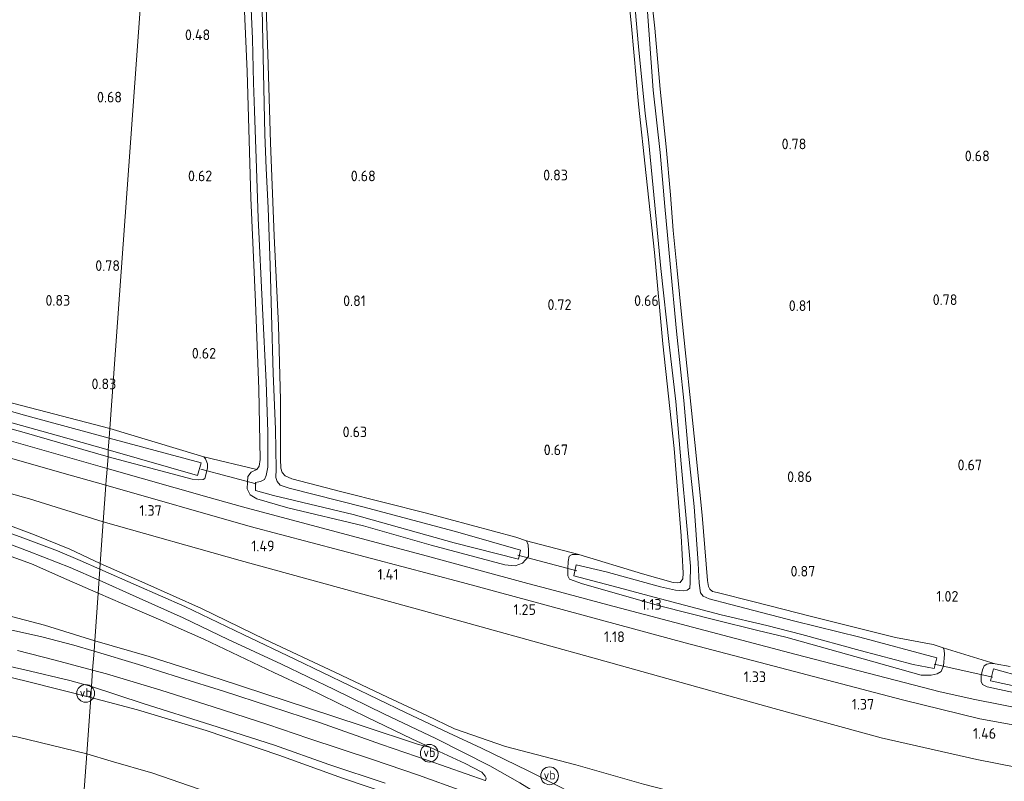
# Model space of a CAD drawing. Extents: x 126429 to 133038, y 413091 to 414846.
# Tile 112 of 256: x 128344 to 128511, y 413570 to 413698. Entities that reach past the tile are written whole.
import ezdxf
from ezdxf.enums import TextEntityAlignment as Align
from ezdxf.lldxf.tags import DXFTag

# ---------------------------------------------------------------- set-up
doc = ezdxf.new("R2010")
doc.units = 0
for name, color, linetype, lineweight in [('B-ME-BC-BETONVORM-GV', 50, 'Continuous', 18), ('B-ME-GR-BOUWLAND_AKKERBOUW-GV', 80, 'Continuous', 13), ('B-ME-GR-GRAS-GV', 60, 'Continuous', 13), ('B-ME-GW-TALUD_KRUIN-G', 90, 'Continuous', 18), ('B-ME-GW-TALUD_TEEN-G', 90, 'Continuous', 18), ('B-ME-KW-KUNSTWERK_DUIKER-G', 170, 'Continuous', 18), ('B-ME-OG-HOOGTEPUNT-S', 7, 'Continuous', 25), ('B-ME-OG-WATER_SLOOT-G', 120, 'Continuous', 18), ('B-ME-OG-WATER_SLOOT-GV', 120, 'Continuous', 18), ('B-ME-VH-VERHARDING_ASFALT-GV', 252, 'Continuous', 18), ('B-ME-VW-VERKEERSTEKEN_DRAAGCONSTRUCTIE-S', 7, 'Continuous', 25), ('B-ME-WH-WINTERBED-G', 150, 'WH-WINTERBED', 18)]:
    doc.layers.add(name, color=color, linetype=linetype, lineweight=lineweight)
doc.styles.add('NLCS-ISO', font='NLCS-ISO.ttf')
doc.styles.add('NLCS-ISO-ANNOTATIVE-T18', font='NLCS-ISO.ttf', dxfattribs={"height": 1.8})
doc.styles.get("Standard").update_dxf_attribs({"font": 'arial.ttf'})
tags = doc.linetypes.add('WH-WINTERBED', pattern='A,6,-3.5,["WB",Standard,S=1.8,R=0,X=-1.5,Y=-0.9],-3.5,6,-3.5,6,-3.5,6,-3.5,6,-3.5', length=51).pattern_tags.tags
tags[6] = DXFTag(74, 10)

# ---------------------------------------------------------------- blocks, each defined once
blk = doc.blocks.new('SAL-HOOGTELABEL-SO')
at = {"color": 0, "linetype": 'ByBlock', "lineweight": -2, "style": 'NLCS-ISO-ANNOTATIVE-T18'}
blk.add_attdef('HOOGTE', text='', height=1.8, dxfattribs=at).set_placement((2.79, 0), align=Align.RIGHT)
blk = doc.blocks.new('SIE-WEG_PAAL_VERKEERSBORD-SO')
at = {"color": 0, "linetype": 'ByBlock', "lineweight": 18}
blk.add_circle((0, 0), 1.5, dxfattribs=at)
at = {"color": 0, "linetype": 'ByBlock', "lineweight": 18, "style": 'NLCS-ISO'}
blk.add_text('vb', height=1.5, dxfattribs=at).set_placement((0, 0.13), align=Align.MIDDLE_CENTER)

msp = doc.modelspace()

# ---------------------------------------------------------------- linework, layer by layer
at = {"layer": 'B-ME-BC-BETONVORM-GV'}
for points in [[(128335.457, 413629.25, 1.023), (128359.154, 413622.511, 1.053), (128359.091, 413621.642, 0.952), (128359.018, 413620.581, 1.011), (128358.951, 413619.667, 1.113), (128351.518, 413621.777, 1.083), (128326.083, 413629.052, 1.151)], [(128528.98, 413576.172, 1.092), (128506.595, 413580.229, 1.12), (128493.544, 413583.412, 1.036), (128456.787, 413593.06, 1.013), (128419.199, 413603.229, 1.013), (128383.318, 413612.713, 1.055), (128358.951, 413619.667, 1.113), (128359.018, 413620.581, 1.011), (128359.091, 413621.642, 0.952), (128359.154, 413622.511, 1.053), (128376.395, 413617.59, 1.087), (128382.049, 413616.027, 1.091), (128413.046, 413607.727, 1.074), (128430.245, 413603.096, 1.058), (128434.732, 413601.889, 1.054), (128443.735, 413599.465, 1.046), (128475.551, 413591.078, 1.088), (128499.903, 413584.79, 1.071), (128505.766, 413583.457, 1.067), (128514.586, 413581.727, 1.06)]]:
    msp.add_polyline3d(points, dxfattribs=at)
at = {"layer": 'B-ME-GR-BOUWLAND_AKKERBOUW-GV'}
for points in [[(128446.208, 413712.184, 0.309), (128447.738, 413697.271, 0.422), (128448.905, 413684.067, 0.372), (128450.202, 413672.002, 0.459), (128451.653, 413658.994, 0.284), (128453.044, 413643.576, 0.434), (128454.963, 413625.912, 0.384), (128456.115, 413611.109, 0.459), (128456.49, 413604.804, 0.422), (128456.39, 413603.842, 0.397), (128455.995, 413603.268, 0.384), (128455.562, 413603.203, 0.384), (128454.776, 413603.248, 0.322), (128449.608, 413604.697, 0.472), (128438.826, 413607.988, 0.647), (128429.983, 413610.278, 0.757), (128428.222, 413610.906, 0.744), (128413.118, 413614.965, 0.582), (128398.79, 413618.573, 0.607), (128390.366, 413620.738, 0.569), (128389.236, 413621.249, 0.482), (128388.718, 413621.846, 0.469), (128388.482, 413622.537, 0.394), (128388.469, 413624.06, 0.382), (128388.442, 413634.113, 0.407), (128388.096, 413646.687, 0.357), (128387.384, 413661.809, 0.307), (128386.787, 413677.511, 0.319), (128386.301, 413692.577, 0.207), (128385.79, 413706.652, 0.182)], [(128511.736, 413589.079, 0.746), (128509.183, 413589.524, 0.771), (128500.368, 413592.181, 0.709), (128498.682, 413592.756, 0.722), (128492.34, 413593.93, 0.659), (128478.163, 413597.484, 0.659), (128468.477, 413599.96, 0.697), (128462.196, 413601.539, 0.722), (128461.439, 413601.736, 0.684), (128460.992, 413602.102, 0.697), (128460.75, 413602.591, 0.672), (128460.573, 413603.61, 0.647), (128459.681, 413614.624, 0.522), (128458.439, 413626.891, 0.497), (128456.226, 413647.964, 0.459), (128455.462, 413655.98, 0.359), (128454.792, 413662.698, 0.334), (128454.359, 413668.725, 0.372), (128453.598, 413676.842, 0.422), (128452.599, 413686.614, 0.459), (128451.715, 413696.917, 0.409), (128450.635, 413706.539, 0.459)]]:
    msp.add_polyline3d(points, dxfattribs=at)
at = {"layer": 'B-ME-GR-GRAS-GV'}
for points in [[(128316.863, 413784.277, 0.458), (128370.446, 413780.471, 0.575), (128365.751, 413714.193, 0.587), (128359.635, 413629.242, 0.634), (128342.11, 413633.826, 0.596)], [(128385.79, 413706.652, 0.182), (128386.301, 413692.577, 0.207), (128386.787, 413677.511, 0.319), (128387.384, 413661.809, 0.307), (128388.096, 413646.687, 0.357), (128388.442, 413634.113, 0.407), (128388.469, 413624.06, 0.382), (128388.482, 413622.537, 0.394), (128388.718, 413621.846, 0.469), (128389.236, 413621.249, 0.482), (128390.366, 413620.738, 0.569), (128398.79, 413618.573, 0.607), (128413.118, 413614.965, 0.582), (128428.222, 413610.906, 0.744), (128429.983, 413610.278, 0.757), (128430.296, 413609.585, 0.769), (128430.374, 413608.669, 0.769), (128430.349, 413607.654, 0.819), (128429.305, 413606.513, 0.757), (128428.075, 413606.061, 0.769), (128426.328, 413606.257, 0.744), (128413.903, 413609.548, 0.667), (128402.486, 413612.829, 0.892), (128389.692, 413615.866, 0.829), (128384.449, 413617.368, 0.754), (128383.35, 413618.081, 0.704), (128382.842, 413619.083, 0.704), (128382.871, 413620.225, 0.717), (128382.945, 413621.137, 0.717), (128383.497, 413621.91, 0.692), (128384.446, 413622.318, 0.667), (128384.867, 413622.891, 0.692), (128385.023, 413624.055, 0.667), (128384.812, 413635.915, 0.392), (128384.216, 413650.627, 0.329), (128383.413, 413668.239, 0.404), (128382.805, 413689.577, 0.329), (128381.762, 413713.794, 0.267)], [(128450.635, 413706.539, 0.459), (128451.715, 413696.917, 0.409), (128452.599, 413686.614, 0.459), (128453.598, 413676.842, 0.422), (128454.359, 413668.725, 0.372), (128454.792, 413662.698, 0.334), (128455.462, 413655.98, 0.359), (128456.226, 413647.964, 0.459), (128458.439, 413626.891, 0.497), (128459.681, 413614.624, 0.522), (128460.573, 413603.61, 0.647), (128460.75, 413602.591, 0.672), (128460.992, 413602.102, 0.697), (128461.439, 413601.736, 0.684), (128462.196, 413601.539, 0.722), (128468.477, 413599.96, 0.697), (128478.163, 413597.484, 0.659), (128492.34, 413593.93, 0.659), (128498.682, 413592.756, 0.722), (128500.368, 413592.181, 0.709), (128500.588, 413591.82, 0.722), (128500.646, 413591.108, 0.722), (128500.471, 413589.183, 0.759), (128500.066, 413588.203, 0.759), (128499.396, 413587.814, 0.872), (128498.35, 413587.586, 0.884), (128496.675, 413587.603, 0.959), (128486.894, 413590.335, 0.872), (128473.836, 413593.988, 0.847), (128469.067, 413595.122, 0.797), (128461.802, 413596.954, 0.784), (128452.721, 413599.238, 0.709), (128439.463, 413602.997, 0.709), (128437.275, 413603.813, 0.722), (128436.984, 413604.379, 0.747), (128436.988, 413605.546, 0.709), (128437.071, 413606.814, 0.609), (128437.244, 413607.672, 0.634), (128437.709, 413607.991, 0.622), (128438.826, 413607.988, 0.647), (128449.608, 413604.697, 0.472), (128454.776, 413603.248, 0.322), (128455.562, 413603.203, 0.384), (128455.995, 413603.268, 0.384), (128456.39, 413603.842, 0.397), (128456.49, 413604.804, 0.422), (128456.115, 413611.109, 0.459), (128454.963, 413625.912, 0.384), (128453.044, 413643.576, 0.434), (128451.653, 413658.994, 0.284), (128450.202, 413672.002, 0.459), (128448.905, 413684.067, 0.372), (128447.738, 413697.271, 0.422), (128446.208, 413712.184, 0.309)], [(128448.046, 413704.046, -0.566), (128448.906, 413693.795, -0.566), (128450.044, 413682.47, -0.566), (128450.595, 413678.116, -0.566), (128451.713, 413667.02, -0.566), (128452.714, 413656.283, -0.566), (128454.119, 413643.479, -0.566), (128455.222, 413633.806, -0.566), (128456.152, 413623.273, -0.566), (128457.083, 413612.817, -0.566), (128457.725, 413606.023, -0.566), (128457.656, 413603.258, -0.566), (128457.606, 413602.269, -0.566), (128457.166, 413601.95, -0.566), (128456.503, 413601.84, -0.566), (128455.161, 413601.95, -0.566), (128452.637, 413602.52, -0.566), (128443.46, 413605.06, -0.566), (128438.413, 413606.253, -0.566), (128438.011, 413604.384, -0.566), (128445.475, 413602.395, -0.566), (128451.577, 413600.77, -0.566), (128462.875, 413597.771, -0.566), (128470.597, 413595.978, -0.566), (128476.499, 413594.435, -0.566), (128486.357, 413591.751, -0.566), (128495.309, 413589.369, -0.566), (128498.897, 413588.721, -0.566), (128499.349, 413590.537, -0.566), (128486.337, 413593.985, -0.566), (128475.363, 413596.722, -0.566), (128464.317, 413599.613, -0.566), (128460.886, 413600.486, -0.566), (128459.832, 413600.944, -0.566), (128459.415, 413601.513, -0.566), (128459.201, 413603.118, -0.566), (128459.007, 413606.524, -0.566), (128458.307, 413616.086, -0.566), (128457.302, 413625.605, -0.566), (128456.597, 413633.974, -0.566), (128455.343, 413645.733, -0.566), (128454.257, 413657.082, -0.566), (128453.358, 413666.801, -0.566), (128452.596, 413675.908, -0.566), (128451.388, 413686.447, -0.566), (128450.312, 413701.274, -0.566)], [(128383.409, 413702.695, -0.566), (128383.701, 413695.123, -0.566), (128383.87, 413687.681, -0.566), (128384.082, 413682.954, -0.566), (128384.337, 413674.876, -0.566), (128384.668, 413664.79, -0.566), (128385.43, 413649.591, -0.566), (128386.006, 413637.113, -0.566), (128386.303, 413628.728, -0.566), (128386.331, 413622.737, -0.566), (128386.017, 413621.349, -0.566), (128385.771, 413620.644, -0.566), (128385.077, 413620.306, -0.566), (128384.235, 413620.149, -0.566), (128384.227, 413618.804, -0.566), (128387.252, 413617.942, -0.566), (128400.701, 413614.736, -0.566), (128417.767, 413609.943, -0.566), (128428.638, 413607.183, -0.566), (128429.007, 413608.722, -0.566), (128418.421, 413611.729, -0.566), (128402.61, 413615.958, -0.566), (128389.923, 413619.195, -0.566), (128388.386, 413619.665, -0.566), (128387.869, 413620.287, -0.566), (128387.658, 413620.978, -0.566), (128387.693, 413622.398, -0.566), (128387.635, 413629.177, -0.566), (128387.21, 413638.58, -0.566), (128386.952, 413648.563, -0.566), (128386.727, 413656.818, -0.566), (128386.388, 413666.574, -0.566), (128386.02, 413673.184, -0.566), (128385.784, 413678.952, -0.566), (128385.589, 413689.415, -0.566), (128385.35, 413700.133, -0.566)], [(128342.11, 413633.826, 0.596), (128359.635, 413629.242, 0.634), (128359.504, 413627.632, -0.505), (128345.629, 413631.428, -0.505), (128331.638, 413635.332, -0.505)], [(128334.312, 413632.625, -0.505), (128350.547, 413628.132, -0.505), (128359.362, 413625.661, -0.505), (128359.313, 413624.503, 0.884), (128344.747, 413628.726, 0.959), (128326.141, 413633.838, 0.909)], [(128326.141, 413633.838, 0.909), (128344.747, 413628.726, 0.959), (128359.313, 413624.503, 0.884), (128359.154, 413622.511, 1.053), (128335.457, 413629.25, 1.023)], [(128326.083, 413629.052, 1.151), (128351.518, 413621.777, 1.083), (128358.951, 413619.667, 1.113), (128358.511, 413613.523, 1.522), (128346.069, 413617.395, 1.441), (128313.081, 413626.583, 1.505)], [(128313.081, 413626.583, 1.505), (128346.069, 413617.395, 1.441), (128358.511, 413613.523, 1.522), (128358.0054, 413606.4632, 3.5217), (128352.8518, 413608.8539, 3.0255), (128346.8848, 413611.2734, 2.8005), (128340.9654, 413613.4761, 2.5665)], [(128034.4884, 413625.8007, 3.063), (128059.8086, 413621.9529, 3.0225), (128081.4997, 413618.6115, 2.9955), (128106.2972, 413614.7921, 3.036), (128130.136, 413611.1364, 2.928), (128151.4401, 413608.003, 3.09), (128174.2328, 413604.3376, 2.928), (128194.2412, 413600.7982, 2.982), (128216.5996, 413597.1282, 3.0225), (128236.2938, 413593.9571, 2.901), (128260.399, 413590.2912, 2.82), (128279.7176, 413587.2941, 2.7795), (128299.9031, 413583.7939, 2.7255), (128321.6807, 413580.5634, 2.8335), (128327.9762, 413579.6637, 2.847), (128335.6639, 413578.5899, 2.847), (128343.9042, 413577.1565, 2.847), (128355.7428, 413574.2949, 2.9104), (128355.0514, 413565.2223, 2.4349)], [(128514.586, 413581.727, 1.06), (128505.766, 413583.457, 1.067), (128499.903, 413584.79, 1.071), (128475.551, 413591.078, 1.088), (128443.735, 413599.465, 1.046), (128434.732, 413601.889, 1.054), (128430.245, 413603.096, 1.058), (128413.046, 413607.727, 1.074), (128382.049, 413616.027, 1.091), (128376.395, 413617.59, 1.087), (128359.154, 413622.511, 1.053), (128359.313, 413624.503, 0.884), (128373.51, 413620.721, 0.747), (128374.574, 413620.618, 0.697), (128375.387, 413620.648, 0.722), (128375.696, 413620.844, 0.697), (128376.12, 413622.559, 0.709), (128376.114, 413623.321, 0.672), (128375.803, 413624.116, 0.659), (128375.483, 413624.479, 0.634), (128384.446, 413622.318, 0.667), (128383.497, 413621.91, 0.692), (128382.945, 413621.137, 0.717), (128382.871, 413620.225, 0.717), (128382.842, 413619.083, 0.704), (128383.35, 413618.081, 0.704), (128384.449, 413617.368, 0.754), (128389.692, 413615.866, 0.829), (128402.486, 413612.829, 0.892), (128413.903, 413609.548, 0.667), (128426.328, 413606.257, 0.744), (128428.075, 413606.061, 0.769), (128429.305, 413606.513, 0.757), (128430.349, 413607.654, 0.819), (128430.374, 413608.669, 0.769), (128430.296, 413609.585, 0.769), (128429.983, 413610.278, 0.757), (128438.826, 413607.988, 0.647), (128437.709, 413607.991, 0.622), (128437.244, 413607.672, 0.634), (128437.071, 413606.814, 0.609), (128436.988, 413605.546, 0.709), (128436.984, 413604.379, 0.747), (128437.275, 413603.813, 0.722), (128439.463, 413602.997, 0.709), (128452.721, 413599.238, 0.709), (128461.802, 413596.954, 0.784), (128469.067, 413595.122, 0.797), (128473.836, 413593.988, 0.847), (128486.894, 413590.335, 0.872), (128496.675, 413587.603, 0.959), (128498.35, 413587.586, 0.884), (128499.396, 413587.814, 0.872), (128500.066, 413588.203, 0.759), (128500.471, 413589.183, 0.759), (128500.646, 413591.108, 0.722), (128500.588, 413591.82, 0.722), (128500.368, 413592.181, 0.709), (128509.183, 413589.524, 0.771), (128508.32, 413589.546, 0.796), (128507.76, 413589.458, 0.783), (128507.347, 413589.189, 0.758), (128507.025, 413588.512, 0.721), (128506.822, 413587.502, 0.733), (128506.798, 413586.538, 0.796), (128507.013, 413585.999, 0.833), (128507.816, 413585.624, 0.896), (128518.546, 413583.299, 0.958)], [(128526.399, 413569.317, 1.599), (128506.079, 413573.341, 1.521), (128489.938, 413576.999, 1.503), (128471.845, 413581.977, 1.526), (128441.829, 413590.328, 1.626), (128412.598, 413598.441, 1.554), (128381.647, 413606.936, 1.578), (128358.511, 413613.523, 1.522), (128358.951, 413619.667, 1.113), (128383.318, 413612.713, 1.055), (128419.199, 413603.229, 1.013), (128456.787, 413593.06, 1.013), (128493.544, 413583.412, 1.036), (128506.595, 413580.229, 1.12), (128528.98, 413576.172, 1.092)], [(128340.9654, 413613.4761, 2.5665), (128346.8848, 413611.2734, 2.8005), (128352.8518, 413608.8539, 3.0255), (128358.0054, 413606.4632, 3.5217), (128357.9341, 413605.4823, 3.3604), (128354.612, 413606.9787, 3.202), (128350.7546, 413608.5731, 2.992), (128344.4853, 413610.9624, 2.7595), (128339.7404, 413612.6649, 2.5645)], [(128449.7964, 413569.1862, 5.9435), (128438.3422, 413572.423, 5.9435), (128426.4691, 413575.5292, 6.017), (128417.8735, 413578.5458, 6.017), (128413.1675, 413580.7834, 5.975), (128406.535, 413583.8865, 5.765), (128397.6517, 413588.0953, 5.2295), (128385.86, 413593.6364, 4.694), (128375.1078, 413598.8393, 4.316), (128365.5365, 413603.156, 3.9065), (128358.0054, 413606.4632, 3.5217), (128358.511, 413613.523, 1.522), (128381.647, 413606.936, 1.578), (128412.598, 413598.441, 1.554), (128441.829, 413590.328, 1.626), (128471.845, 413581.977, 1.526), (128489.938, 413576.999, 1.503), (128506.079, 413573.341, 1.521), (128526.399, 413569.317, 1.599)], [(128341.0829, 413608.3111, 2.6545), (128346.3738, 413606.3983, 2.842), (128352.3589, 413603.7464, 3.1945), (128357.6433, 413601.4482, 3.3552), (128357.0725, 413593.4021, 5.9495), (128348.6117, 413596.0096, 5.8625), (128341.9308, 413597.8112, 5.8815)], [(128438.2971, 413567.3474, 6.086), (128430.2808, 413571.4454, 6.03), (128422.4048, 413575.2403, 6.006), (128416.8048, 413577.8587, 5.982), (128409.5531, 413581.2887, 5.83), (128400.2471, 413585.814, 5.438), (128390.9006, 413590.2789, 4.998), (128382.1585, 413594.4798, 4.654), (128372.2866, 413599.1967, 4.15), (128364.0671, 413602.7708, 3.758), (128357.9341, 413605.4823, 3.3604), (128358.0054, 413606.4632, 3.5217), (128365.5365, 413603.156, 3.9065), (128375.1078, 413598.8393, 4.316), (128385.86, 413593.6364, 4.694), (128397.6517, 413588.0953, 5.2295), (128406.535, 413583.8865, 5.765), (128413.1675, 413580.7834, 5.975), (128417.8735, 413578.5458, 6.017), (128426.4691, 413575.5292, 6.017), (128438.3422, 413572.423, 5.9435), (128449.7964, 413569.1862, 5.9435)], [(128341.9308, 413597.8112, 5.8815), (128348.6117, 413596.0096, 5.8625), (128357.0725, 413593.4021, 5.9495), (128356.9478, 413591.6542, 5.9495), (128353.5149, 413592.6364, 5.9435), (128348.1109, 413594.0455, 6.0035), (128339.2427, 413596.0266, 5.9735)], [(128337.7051, 413590.1748, 5.983), (128345.2492, 413588.4733, 5.941), (128352.8721, 413586.6658, 5.941), (128356.5255, 413585.6609, 5.9001), (128356.4021, 413583.7955, 5.9001), (128345.9169, 413586.4779, 5.834), (128338.0418, 413588.381, 5.872)], [(128338.0418, 413588.381, 5.872), (128345.9169, 413586.4779, 5.834), (128356.4021, 413583.7955, 5.9001), (128355.7428, 413574.2949, 2.9104), (128343.9042, 413577.1565, 2.847)], [(128518.546, 413583.299, 0.958), (128507.816, 413585.624, 0.896), (128507.013, 413585.999, 0.833), (128506.798, 413586.538, 0.796), (128506.822, 413587.502, 0.733), (128507.025, 413588.512, 0.721), (128507.347, 413589.189, 0.758), (128507.76, 413589.458, 0.783), (128508.32, 413589.546, 0.796), (128509.183, 413589.524, 0.771), (128511.736, 413589.079, 0.746)], [(128514.14, 413587.197, -0.304), (128508.871, 413588.649, -0.304), (128508.415, 413586.629, -0.304), (128518.564, 413584.42, -0.304)], [(128407.0901, 413567.4532, 6.0775), (128398.9501, 413570.2101, 6.1375), (128388.1697, 413574.074, 6.1275), (128375.9025, 413578.2196, 6.1175), (128364.289, 413581.7581, 6.0675), (128356.4021, 413583.7955, 5.9001), (128356.5255, 413585.6609, 5.9001), (128365.2537, 413582.8265, 6.102), (128376.7005, 413579.2229, 6.11), (128387.4418, 413575.7626, 6.11), (128396.5901, 413572.5085, 6.094), (128406.1421, 413569.334, 6.11)], [(128379.0959, 413566.8093, 2.956), (128366.9107, 413571.0051, 2.956), (128359.8661, 413573.0427, 2.9185), (128355.7428, 413574.2949, 2.9104), (128356.4021, 413583.7955, 5.9001), (128364.289, 413581.7581, 6.0675), (128375.9025, 413578.2196, 6.1175), (128388.1697, 413574.074, 6.1275), (128398.9501, 413570.2101, 6.1375), (128407.0901, 413567.4532, 6.0775)], [(128355.0514, 413565.2223, 2.4349), (128355.7428, 413574.2949, 2.9104), (128359.8661, 413573.0427, 2.9185), (128366.9107, 413571.0051, 2.956), (128379.0959, 413566.8093, 2.956)]]:
    msp.add_polyline3d(points, dxfattribs=at)
for points in [[(128384.867, 413622.891, 0.692), (128384.446, 413622.318, 0.667), (128375.483, 413624.479, 0.634), (128374.4, 413624.836, 0.672), (128359.635, 413629.242, 0.634), (128365.751, 413714.193, 0.587), (128370.446, 413780.471, 0.575), (128379.324, 413779.652, 0.354), (128379.827, 413771.364, 0.317), (128380.074, 413754.883, 0.429), (128380.655, 413734.485, 0.304), (128381.762, 413713.794, 0.267), (128382.805, 413689.577, 0.329), (128383.413, 413668.239, 0.404), (128384.216, 413650.627, 0.329), (128384.812, 413635.915, 0.392), (128385.023, 413624.055, 0.667)], [(128376.12, 413622.559, 0.709), (128375.696, 413620.844, 0.697), (128375.387, 413620.648, 0.722), (128374.574, 413620.618, 0.697), (128373.51, 413620.721, 0.747), (128359.313, 413624.503, 0.884), (128359.362, 413625.661, -0.505), (128374.45, 413621.344, -0.505), (128375.036, 413623.461, -0.505), (128359.504, 413627.632, -0.505), (128359.635, 413629.242, 0.634), (128374.4, 413624.836, 0.672), (128375.483, 413624.479, 0.634), (128375.803, 413624.116, 0.659), (128376.114, 413623.321, 0.672)], [(128410.6585, 413576.8377, 5.974), (128413.775, 413575.384, 5.9879), (128411.7428, 413575.8534, 6.0275), (128402.2463, 413579.0075, 6.0275), (128393.1779, 413582.0263, 6.0275), (128378.2826, 413586.935, 6.0675), (128366.2917, 413590.752, 6.0575), (128357.0725, 413593.4021, 5.9495), (128357.6433, 413601.4482, 3.3552), (128363.9247, 413598.7587, 3.822), (128368.2359, 413596.8904, 4.086), (128375.4882, 413593.6621, 4.406), (128380.2421, 413591.4092, 4.574), (128387.3529, 413588.0603, 4.894), (128392.9125, 413585.4218, 5.222), (128403.0645, 413580.4907, 5.582)], [(128423.2127, 413570.1641, 6.118), (128423.1108, 413569.8013, 6.118), (128423.0502, 413569.8014, 6.118), (128423.0098, 413569.7814, 6.118), (128413.3868, 413573.1469, 6.11), (128405.496, 413575.87, 6.094), (128395.0459, 413579.5676, 6.102), (128386.7635, 413582.3148, 6.15), (128378.8234, 413584.8794, 6.142), (128371.5804, 413587.1133, 6.094), (128364.4867, 413589.4133, 6.07), (128356.9478, 413591.6542, 5.9495), (128357.0725, 413593.4021, 5.9495), (128366.2917, 413590.752, 6.0575), (128378.2826, 413586.935, 6.0675), (128393.1779, 413582.0263, 6.0275), (128402.2463, 413579.0075, 6.0275), (128411.7428, 413575.8534, 6.0275), (128413.775, 413575.384, 5.9879), (128419.6226, 413572.6564, 6.014), (128422.4624, 413571.1756, 6.054), (128423.0302, 413570.5478, 6.094)]]:
    msp.add_polyline3d(points, close=True, dxfattribs=at)
at = {"layer": 'B-ME-GW-TALUD_KRUIN-G'}
for points in [[(128042.7915, 413633.4186, 5.986), (128060.6861, 413630.7963, 5.948), (128076.1431, 413628.4509, 5.9575), (128093.5478, 413625.8071, 5.891), (128109.1745, 413623.7724, 5.9575), (128121.1369, 413622.1833, 5.967), (128135.5574, 413620.0324, 5.853), (128152.8412, 413617.3887, 5.8625), (128169.9773, 413614.6985, 5.929), (128184.9423, 413612.3068, 5.9385), (128200.2696, 413609.9124, 5.9765), (128216.977, 413607.123, 6.024), (128234.6977, 413604.3773, 6.0145), (128250.55, 413601.8608, 5.9195), (128267.4762, 413599.3752, 5.853), (128286.1228, 413596.6296, 5.8625), (128302.8097, 413593.7983, 5.9195), (128318.1133, 413591.4494, 5.929), (128322.8115, 413591.0617, 5.9005), (128326.8233, 413590.6115, 5.9005), (128330.0226, 413590.1415, 5.9005), (128338.0418, 413588.381, 5.872), (128345.9169, 413586.4779, 5.834), (128356.4021, 413583.7955, 5.9001)], [(128340.9654, 413613.4761, 2.5665), (128346.8848, 413611.2734, 2.8005), (128352.8518, 413608.8539, 3.0255), (128358.0054, 413606.4632, 3.5217)], [(128358.0054, 413606.4632, 3.5217), (128365.5365, 413603.156, 3.9065), (128375.1078, 413598.8393, 4.316), (128385.86, 413593.6364, 4.694), (128397.6517, 413588.0953, 5.2295), (128406.535, 413583.8865, 5.765), (128413.1675, 413580.7834, 5.975), (128417.8735, 413578.5458, 6.017), (128426.4691, 413575.5292, 6.017), (128438.3422, 413572.423, 5.9435), (128449.7964, 413569.1862, 5.9435), (128466.3837, 413564.8756, 5.849), (128475.5624, 413562.1219, 5.9225), (128478.6831, 413560.9745, 6.017), (128480.2441, 413560.5993, 6.017), (128481.9645, 413560.4619, 6.017), (128487.3634, 413559.7578, 5.891), (128499.7485, 413558.001, 5.9435), (128504.5639, 413556.9544, 6.059), (128510.0651, 413555.0587, 6.227), (128511.4437, 413554.5914, 6.248)], [(128357.0725, 413593.4021, 5.9495), (128348.6117, 413596.0096, 5.8625), (128341.9308, 413597.8112, 5.8815)], [(128357.0725, 413593.4021, 5.9495), (128366.2917, 413590.752, 6.0575), (128378.2826, 413586.935, 6.0675), (128393.1779, 413582.0263, 6.0275), (128402.2463, 413579.0075, 6.0275), (128411.7428, 413575.8534, 6.0275), (128413.775, 413575.384, 5.9879)], [(128504.3565, 413548.0088, 6.1475), (128492.558, 413548.623, 6.1175), (128481.9454, 413549.5112, 6.0275), (128473.4774, 413550.4145, 6.0075), (128463.9257, 413551.9552, 6.0975), (128454.7304, 413553.7998, 6.0275), (128444.273, 413556.0491, 6.0175), (128434.7246, 413558.6991, 6.0175), (128427.2422, 413560.8389, 6.0175), (128416.7126, 413564.2482, 6.0175), (128407.0901, 413567.4532, 6.0775), (128398.9501, 413570.2101, 6.1375), (128388.1697, 413574.074, 6.1275), (128375.9025, 413578.2196, 6.1175), (128364.289, 413581.7581, 6.0675), (128356.4021, 413583.7955, 5.9001)]]:
    msp.add_polyline3d(points, dxfattribs=at)
at = {"layer": 'B-ME-GW-TALUD_TEEN-G'}
for points in [[(128358.511, 413613.523, 1.522), (128346.069, 413617.395, 1.441), (128313.081, 413626.583, 1.505), (128286.971, 413634.775, 1.424), (128256.451, 413643.981, 1.477), (128220.943, 413654.465, 1.382), (128183.797, 413665.778, 1.369), (128151.569, 413675.896, 1.313), (128121.105, 413685.259, 1.236), (128088.012, 413695.739, 1.206), (128056.089, 413706.191, 1.181), (128025.58, 413716.417, 1.27), (128006.869, 413722.735, 1.143)], [(127997.9176, 413630.4779, 2.9212), (128014.5348, 413628.5042, 2.9145), (128034.4884, 413625.8007, 3.063), (128059.8086, 413621.9529, 3.0225), (128081.4997, 413618.6115, 2.9955), (128106.2972, 413614.7921, 3.036), (128130.136, 413611.1364, 2.928), (128151.4401, 413608.003, 3.09), (128174.2328, 413604.3376, 2.928), (128194.2412, 413600.7982, 2.982), (128216.5996, 413597.1282, 3.0225), (128236.2938, 413593.9571, 2.901), (128260.399, 413590.2912, 2.82), (128279.7176, 413587.2941, 2.7795), (128299.9031, 413583.7939, 2.7255), (128321.6807, 413580.5634, 2.8335), (128327.9762, 413579.6637, 2.847), (128335.6639, 413578.5899, 2.847), (128343.9042, 413577.1565, 2.847), (128355.7428, 413574.2949, 2.9104)], [(128358.511, 413613.523, 1.522), (128381.647, 413606.936, 1.578), (128412.598, 413598.441, 1.554), (128441.829, 413590.328, 1.626), (128471.845, 413581.977, 1.526), (128489.938, 413576.999, 1.503), (128506.079, 413573.341, 1.521), (128526.399, 413569.317, 1.599), (128546.382, 413566.007, 1.497), (128569.534, 413561.006, 1.466), (128587.192, 413556.376, 1.391), (128609.414, 413551.442, 1.389), (128623.246, 413547.021, 1.527)], [(128357.6433, 413601.4482, 3.3552), (128352.3589, 413603.7464, 3.1945), (128346.3738, 413606.3983, 2.842), (128341.0829, 413608.3111, 2.6545), (128339.5885, 413608.841, 2.6266)], [(128413.775, 413575.384, 5.9879), (128410.6585, 413576.8377, 5.974), (128403.0645, 413580.4907, 5.582), (128392.9125, 413585.4218, 5.222), (128387.3529, 413588.0603, 4.894), (128380.2421, 413591.4092, 4.574), (128375.4882, 413593.6621, 4.406), (128368.2359, 413596.8904, 4.086), (128363.9247, 413598.7587, 3.822), (128357.6433, 413601.4482, 3.3552)], [(128504.3565, 413548.0088, 6.1475), (128500.8151, 413546.6486, 5.6655), (128498.1806, 413545.8999, 5.3895), (128493.0273, 413544.8928, 4.8015), (128486.0199, 413543.4634, 4.2335), (128479.8017, 413542.4741, 3.647), (128474.6996, 413542.0175, 3.2305), (128470.0272, 413541.9453, 3.0265), (128465.12, 413542.2168, 2.865), (128456.6791, 413543.3344, 2.831), (128451.4742, 413544.4211, 2.831), (128444.7971, 413546, 2.8935), (128435.79, 413548.4216, 2.881), (128426.3426, 413551.128, 2.8935), (128416.1402, 413554.341, 2.9185), (128405.1194, 413557.903, 2.9185), (128392.5716, 413562.0425, 2.8435), (128379.0959, 413566.8093, 2.956), (128366.9107, 413571.0051, 2.956), (128359.8661, 413573.0427, 2.9185), (128355.7428, 413574.2949, 2.9104)]]:
    msp.add_polyline3d(points, dxfattribs=at)
at = {"layer": 'B-ME-KW-KUNSTWERK_DUIKER-G'}
for points in [[(128375.022, 413622.377, -0.439), (128384.338, 413619.926, -0.566)], [(128428.523, 413607.844, -0.566), (128438.5, 413605.203, -0.373)], [(128498.875, 413589.422, -0.373), (128508.797, 413587.25, -0.462)]]:
    msp.add_polyline3d(points, dxfattribs=at)
at = {"layer": 'B-ME-OG-WATER_SLOOT-G'}
for points in [[(128381.762, 413713.794, 0.267), (128382.805, 413689.577, 0.329), (128383.413, 413668.239, 0.404), (128384.216, 413650.627, 0.329), (128384.812, 413635.915, 0.392), (128385.023, 413624.055, 0.667), (128384.867, 413622.891, 0.692), (128384.446, 413622.318, 0.667), (128383.497, 413621.91, 0.692), (128382.945, 413621.137, 0.717), (128382.871, 413620.225, 0.717), (128382.842, 413619.083, 0.704), (128383.35, 413618.081, 0.704), (128384.449, 413617.368, 0.754), (128389.692, 413615.866, 0.829), (128402.486, 413612.829, 0.892), (128413.903, 413609.548, 0.667), (128426.328, 413606.257, 0.744), (128428.075, 413606.061, 0.769), (128429.305, 413606.513, 0.757), (128430.349, 413607.654, 0.819), (128430.374, 413608.669, 0.769), (128430.296, 413609.585, 0.769), (128429.983, 413610.278, 0.757), (128428.222, 413610.906, 0.744), (128413.118, 413614.965, 0.582), (128398.79, 413618.573, 0.607), (128390.366, 413620.738, 0.569), (128389.236, 413621.249, 0.482), (128388.718, 413621.846, 0.469), (128388.482, 413622.537, 0.394), (128388.469, 413624.06, 0.382), (128388.442, 413634.113, 0.407), (128388.096, 413646.687, 0.357), (128387.384, 413661.809, 0.307), (128386.787, 413677.511, 0.319), (128386.301, 413692.577, 0.207), (128385.79, 413706.652, 0.182)], [(128498.35, 413587.586, 0.884), (128496.675, 413587.603, 0.959), (128486.894, 413590.335, 0.872), (128473.836, 413593.988, 0.847), (128469.067, 413595.122, 0.797), (128461.802, 413596.954, 0.784), (128452.721, 413599.238, 0.709), (128439.463, 413602.997, 0.709), (128437.275, 413603.813, 0.722), (128436.984, 413604.379, 0.747), (128436.988, 413605.546, 0.709), (128437.071, 413606.814, 0.609), (128437.244, 413607.672, 0.634), (128437.709, 413607.991, 0.622), (128438.826, 413607.988, 0.647), (128449.608, 413604.697, 0.472), (128454.776, 413603.248, 0.322), (128455.562, 413603.203, 0.384), (128455.995, 413603.268, 0.384), (128456.39, 413603.842, 0.397), (128456.49, 413604.804, 0.422), (128456.115, 413611.109, 0.459), (128454.963, 413625.912, 0.384), (128453.044, 413643.576, 0.434), (128451.653, 413658.994, 0.284), (128450.202, 413672.002, 0.459), (128448.905, 413684.067, 0.372), (128447.738, 413697.271, 0.422), (128446.208, 413712.184, 0.309)], [(128450.635, 413706.539, 0.459), (128451.715, 413696.917, 0.409), (128452.599, 413686.614, 0.459), (128453.598, 413676.842, 0.422), (128454.359, 413668.725, 0.372), (128454.792, 413662.698, 0.334), (128455.462, 413655.98, 0.359), (128456.226, 413647.964, 0.459), (128458.439, 413626.891, 0.497), (128459.681, 413614.624, 0.522), (128460.573, 413603.61, 0.647), (128460.75, 413602.591, 0.672), (128460.992, 413602.102, 0.697), (128461.439, 413601.736, 0.684), (128462.196, 413601.539, 0.722), (128468.477, 413599.96, 0.697), (128478.163, 413597.484, 0.659), (128492.34, 413593.93, 0.659), (128498.682, 413592.756, 0.722), (128500.368, 413592.181, 0.709), (128500.588, 413591.82, 0.722), (128500.646, 413591.108, 0.722), (128500.471, 413589.183, 0.759), (128500.066, 413588.203, 0.759), (128499.396, 413587.814, 0.872), (128498.35, 413587.586, 0.884)], [(128359.313, 413624.503, 0.884), (128344.747, 413628.726, 0.959), (128326.141, 413633.838, 0.909)], [(128342.11, 413633.826, 0.596), (128359.635, 413629.242, 0.634)], [(128374.574, 413620.618, 0.697), (128375.387, 413620.648, 0.722), (128375.696, 413620.844, 0.697), (128376.12, 413622.559, 0.709), (128376.114, 413623.321, 0.672), (128375.803, 413624.116, 0.659), (128375.483, 413624.479, 0.634), (128374.4, 413624.836, 0.672), (128359.635, 413629.242, 0.634)], [(128359.313, 413624.503, 0.884), (128373.51, 413620.721, 0.747), (128374.574, 413620.618, 0.697)], [(128518.546, 413583.299, 0.958), (128507.816, 413585.624, 0.896), (128507.013, 413585.999, 0.833), (128506.798, 413586.538, 0.796), (128506.822, 413587.502, 0.733), (128507.025, 413588.512, 0.721), (128507.347, 413589.189, 0.758), (128507.76, 413589.458, 0.783), (128508.32, 413589.546, 0.796), (128509.183, 413589.524, 0.771), (128511.736, 413589.079, 0.746)]]:
    msp.add_polyline3d(points, dxfattribs=at)
at = {"layer": 'B-ME-OG-WATER_SLOOT-GV'}
for points in [[(128450.312, 413701.274, -0.566), (128451.388, 413686.447, -0.566), (128452.596, 413675.908, -0.566), (128453.358, 413666.801, -0.566), (128454.257, 413657.082, -0.566), (128455.343, 413645.733, -0.566), (128456.597, 413633.974, -0.566), (128457.302, 413625.605, -0.566), (128458.307, 413616.086, -0.566), (128459.007, 413606.524, -0.566), (128459.201, 413603.118, -0.566), (128459.415, 413601.513, -0.566), (128459.832, 413600.944, -0.566), (128460.886, 413600.486, -0.566), (128464.317, 413599.613, -0.566), (128475.363, 413596.722, -0.566), (128486.337, 413593.985, -0.566), (128499.349, 413590.537, -0.566), (128498.897, 413588.721, -0.566), (128495.309, 413589.369, -0.566), (128486.357, 413591.751, -0.566), (128476.499, 413594.435, -0.566), (128470.597, 413595.978, -0.566), (128462.875, 413597.771, -0.566), (128451.577, 413600.77, -0.566), (128445.475, 413602.395, -0.566), (128438.011, 413604.384, -0.566), (128438.413, 413606.253, -0.566), (128443.46, 413605.06, -0.566), (128452.637, 413602.52, -0.566), (128455.161, 413601.95, -0.566), (128456.503, 413601.84, -0.566), (128457.166, 413601.95, -0.566), (128457.606, 413602.269, -0.566), (128457.656, 413603.258, -0.566), (128457.725, 413606.023, -0.566), (128457.083, 413612.817, -0.566), (128456.152, 413623.273, -0.566), (128455.222, 413633.806, -0.566), (128454.119, 413643.479, -0.566), (128452.714, 413656.283, -0.566), (128451.713, 413667.02, -0.566), (128450.595, 413678.116, -0.566), (128450.044, 413682.47, -0.566), (128448.906, 413693.795, -0.566), (128448.046, 413704.046, -0.566)], [(128385.35, 413700.133, -0.566), (128385.589, 413689.415, -0.566), (128385.784, 413678.952, -0.566), (128386.02, 413673.184, -0.566), (128386.388, 413666.574, -0.566), (128386.727, 413656.818, -0.566), (128386.952, 413648.563, -0.566), (128387.21, 413638.58, -0.566), (128387.635, 413629.177, -0.566), (128387.693, 413622.398, -0.566), (128387.658, 413620.978, -0.566), (128387.869, 413620.287, -0.566), (128388.386, 413619.665, -0.566), (128389.923, 413619.195, -0.566), (128402.61, 413615.958, -0.566), (128418.421, 413611.729, -0.566), (128429.007, 413608.722, -0.566), (128428.638, 413607.183, -0.566), (128417.767, 413609.943, -0.566), (128400.701, 413614.736, -0.566), (128387.252, 413617.942, -0.566), (128384.227, 413618.804, -0.566), (128384.235, 413620.149, -0.566), (128385.077, 413620.306, -0.566), (128385.771, 413620.644, -0.566), (128386.017, 413621.349, -0.566), (128386.331, 413622.737, -0.566), (128386.303, 413628.728, -0.566), (128386.006, 413637.113, -0.566), (128385.43, 413649.591, -0.566), (128384.668, 413664.79, -0.566), (128384.337, 413674.876, -0.566), (128384.082, 413682.954, -0.566), (128383.87, 413687.681, -0.566), (128383.701, 413695.123, -0.566), (128383.409, 413702.695, -0.566)], [(128331.638, 413635.332, -0.505), (128345.629, 413631.428, -0.505), (128359.504, 413627.632, -0.505), (128359.362, 413625.661, -0.505), (128350.547, 413628.132, -0.505), (128334.312, 413632.625, -0.505)], [(128518.564, 413584.42, -0.304), (128508.415, 413586.629, -0.304), (128508.871, 413588.649, -0.304), (128514.14, 413587.197, -0.304)]]:
    msp.add_polyline3d(points, dxfattribs=at)
msp.add_polyline3d([(128375.036, 413623.461, -0.505), (128374.45, 413621.344, -0.505), (128359.362, 413625.661, -0.505), (128359.504, 413627.632, -0.505)], close=True, dxfattribs=at)
at = {"layer": 'B-ME-VH-VERHARDING_ASFALT-GV'}
for points in [[(128339.7404, 413612.6649, 2.5645), (128344.4853, 413610.9624, 2.7595), (128350.7546, 413608.5731, 2.992), (128354.612, 413606.9787, 3.202), (128357.9341, 413605.4823, 3.3604), (128357.6433, 413601.4482, 3.3552), (128352.3589, 413603.7464, 3.1945), (128346.3738, 413606.3983, 2.842), (128341.0829, 413608.3111, 2.6545)], [(128406.1421, 413569.334, 6.11), (128396.5901, 413572.5085, 6.094), (128387.4418, 413575.7626, 6.11), (128376.7005, 413579.2229, 6.11), (128365.2537, 413582.8265, 6.102), (128356.5255, 413585.6609, 5.9001), (128356.7103, 413588.4561, 5.9495), (128356.9478, 413591.6542, 5.9495), (128364.4867, 413589.4133, 6.07), (128371.5804, 413587.1133, 6.094), (128378.8234, 413584.8794, 6.142), (128386.7635, 413582.3148, 6.15), (128395.0459, 413579.5676, 6.102), (128405.496, 413575.87, 6.094), (128413.3868, 413573.1469, 6.11), (128423.0098, 413569.7814, 6.118), (128423.0502, 413569.8014, 6.118), (128423.1108, 413569.8013, 6.118), (128423.2127, 413570.1641, 6.118), (128423.0302, 413570.5478, 6.094), (128422.4624, 413571.1756, 6.054), (128419.6226, 413572.6564, 6.014), (128413.775, 413575.384, 5.9879), (128410.6585, 413576.8377, 5.974), (128403.0645, 413580.4907, 5.582), (128392.9125, 413585.4218, 5.222), (128387.3529, 413588.0603, 4.894), (128380.2421, 413591.4092, 4.574), (128375.4882, 413593.6621, 4.406), (128368.2359, 413596.8904, 4.086), (128363.9247, 413598.7587, 3.822), (128357.6433, 413601.4482, 3.3552), (128357.9341, 413605.4823, 3.3604), (128364.0671, 413602.7708, 3.758), (128372.2866, 413599.1967, 4.15), (128382.1585, 413594.4798, 4.654), (128390.9006, 413590.2789, 4.998), (128400.2471, 413585.814, 5.438), (128409.5531, 413581.2887, 5.83), (128416.8048, 413577.8587, 5.982), (128422.4048, 413575.2403, 6.006), (128430.2808, 413571.4454, 6.03), (128438.2971, 413567.3474, 6.086)], [(128339.2427, 413596.0266, 5.9735), (128348.1109, 413594.0455, 6.0035), (128353.5149, 413592.6364, 5.9435), (128356.9478, 413591.6542, 5.9495), (128356.7103, 413588.4561, 5.9495), (128356.5255, 413585.6609, 5.9001), (128352.8721, 413586.6658, 5.941), (128345.2492, 413588.4733, 5.941), (128337.7051, 413590.1748, 5.983)]]:
    msp.add_polyline3d(points, dxfattribs=at)
at = {"layer": 'B-ME-WH-WINTERBED-G'}
for points in [[(128338.9476, 413611.1183, 2.6235), (128345.9967, 413608.5075, 2.8395), (128352.9246, 413605.7767, 3.1035), (128357.8007, 413603.6485, 3.3113)], [(128357.8007, 413603.6485, 3.3113), (128364.0891, 413600.8319, 3.6555), (128372.0187, 413597.251, 3.9675), (128379.6007, 413593.6074, 4.3435), (128388.6139, 413589.4577, 4.7275), (128397.5057, 413585.1677, 5.1595), (128406.036, 413581.0003, 5.5355), (128414.6872, 413576.8926, 5.7515), (128423.7986, 413572.2595, 5.8795), (128428.9027, 413569.4191, 6.1435), (128436.6547, 413564.616, 6.2395), (128442.0137, 413561.2427, 6.2134)], [(128356.7103, 413588.4561, 5.9495), (128350.3798, 413590.1368, 6.206), (128344.0103, 413591.7287, 6.262)], [(128513.8108, 413550.2689, 6.1346), (128501.7421, 413551.5776, 6.158), (128486.457, 413553.1954, 6.126), (128475.831, 413554.6988, 6.262), (128465.4272, 413556.2822, 6.198), (128455.2461, 413558.1474, 6.134), (128445.8057, 413560.1513, 6.19), (128442.3918, 413561.1485, 6.214), (128437.3929, 413562.3935, 6.206), (128426.8122, 413565.5508, 6.11), (128419.2753, 413568.0135, 6.062), (128411.7389, 413570.6778, 6.094), (128404.0211, 413573.3629, 6.142), (128393.2598, 413576.8838, 6.166), (128386.2875, 413579.2642, 6.19), (128377.0779, 413582.2561, 6.214), (128368.2308, 413585.0655, 6.182), (128359.0406, 413587.7952, 6.206), (128356.7103, 413588.4561, 5.9495)]]:
    msp.add_polyline3d(points, dxfattribs=at)

# ---------------------------------------------------------------- block references
at = {"layer": 'B-ME-OG-HOOGTEPUNT-S'}
for p, values in [((128373.79, 413694.892, 0.48), {'HOOGTE': '0.48'}), ((128358.885, 413684.36, 0.683), {'HOOGTE': '0.68'}), ((128474.496, 413676.448, 0.78), {'HOOGTE': '0.78'}), ((128505.476, 413674.426, 0.678), {'HOOGTE': '0.68'}), ((128374.133, 413671.048, 0.618), {'HOOGTE': '0.62'}), ((128401.751, 413671.042, 0.68), {'HOOGTE': '0.68'}), ((128434.221, 413671.193, 0.83), {'HOOGTE': '0.83'}), ((128358.553, 413655.887, 0.783), {'HOOGTE': '0.78'}), ((128350.143, 413650.017, 0.831), {'HOOGTE': '0.83'}), ((128400.079, 413649.951, 0.808), {'HOOGTE': '0.81'}), ((128449.564, 413649.976, 0.658), {'HOOGTE': '0.66'}), ((128500.016, 413650.132, 0.784), {'HOOGTE': '0.78'}), ((128434.815, 413649.297, 0.718), {'HOOGTE': '0.72'}), ((128475.359, 413649.122, 0.805), {'HOOGTE': '0.81'}), ((128374.778, 413641.078, 0.618), {'HOOGTE': '0.62'}), ((128357.92, 413635.906, 0.827), {'HOOGTE': '0.83'}), ((128400.287, 413627.798, 0.63), {'HOOGTE': '0.63'}), ((128434.252, 413624.764, 0.668), {'HOOGTE': '0.67'}), ((128504.17, 413622.21, 0.668), {'HOOGTE': '0.67'}), ((128475.467, 413620.22, 0.855), {'HOOGTE': '0.86'}), ((128365.596, 413614.5114, 1.372), {'HOOGTE': '1.37'}), ((128384.6567, 413608.5167, 1.494), {'HOOGTE': '1.49'}), ((128405.5781, 413603.7294, 1.4135), {'HOOGTE': '1.41'}), ((128476.002, 413604.251, 0.865), {'HOOGTE': '0.87'}), ((128500.178, 413600.012, 1.018), {'HOOGTE': '1.02'}), ((128450.058, 413598.652, 1.13), {'HOOGTE': '1.13'}), ((128428.8159, 413597.7756, 1.2525), {'HOOGTE': '1.25'}), ((128443.8226, 413593.1796, 1.1835), {'HOOGTE': '1.18'}), ((128467.6959, 413586.412, 1.333), {'HOOGTE': '1.33'}), ((128485.95, 413581.7775, 1.3675), {'HOOGTE': '1.37'}), ((128506.5541, 413576.8433, 1.4595), {'HOOGTE': '1.46'})]:
    msp.add_blockref('SAL-HOOGTELABEL-SO', p, dxfattribs=at).add_auto_attribs(values)
at = {"layer": 'B-ME-VW-VERKEERSTEKEN_DRAAGCONSTRUCTIE-S'}
for p in [(128355.5386, 413584.5124, 6.0975), (128413.5889, 413574.3949, 6.0704), (128433.9035, 413570.5826, 6.01)]:
    msp.add_blockref('SIE-WEG_PAAL_VERKEERSBORD-SO', p, dxfattribs=at)

doc.saveas('drawing.dxf')
